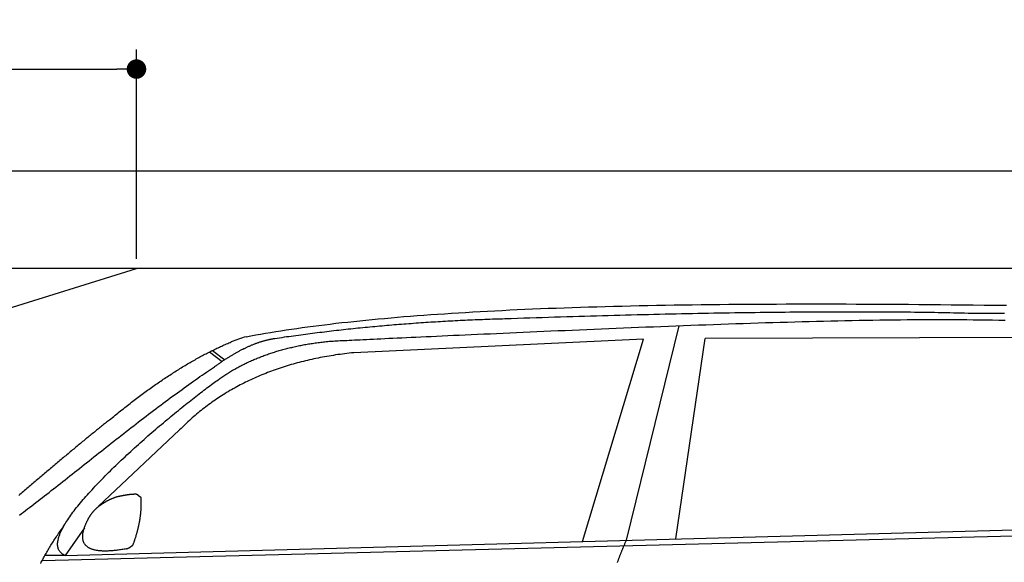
# Model space of a CAD drawing. Extents: x 562 to 7231, y 5767 to 12026.
# Tile 47 of 73: x 2434 to 4451, y 10914 to 12026. Entities that reach past the tile are written whole.
import ezdxf

# ---------------------------------------------------------------- set-up
doc = ezdxf.new("R2010")
doc.units = 0
doc.layers.get('0').update_dxf_attribs({"linetype": 'CONTINUOUS'})
doc.layers.get('DEFPOINTS').update_dxf_attribs({"linetype": 'CONTINUOUS'})
doc.layers.add('4', color=3, linetype='CONTINUOUS')
doc.layers.add('CAR', color=10, linetype='CONTINUOUS')
doc.styles.get("Standard").update_dxf_attribs({"font": 'ISOCP.SHX'})
doc.dimstyles.get("Standard").update_dxf_attribs({"dimtxt": 50, "dimasz": 100, "dimexe": 0.18, "dimexo": 0.0625, "dimgap": 15, "dimtad": 1, "dimlfac": 0.1, "dimzin": 0, "dimcen": 0.09, "dimazin": 3, "dimtfac": 1, "dimtofl": 0, "dimtmove": 0, "dimatfit": 3})

# ---------------------------------------------------------------- blocks, each defined once
blk = doc.blocks.new('PUNKT')
at = {"layer": '4', "color": 0, "linetype": 'BYBLOCK'}
blk.add_line((-0.5, 0), (-1, 0), dxfattribs=at)
at = {"layer": '4', "color": 0, "linetype": 'BYBLOCK', "const_width": 0.5}
blk.add_lwpolyline([(-0.25, 0, 1), (0.25, 0, 1)], format="xyb", close=True, dxfattribs=at)
blk = doc.blocks.new('*U22')
at = {"layer": '4', "color": 2}
blk.add_text('160', height=70, dxfattribs=at).set_placement((1806.2, 11954.6))
blk = doc.blocks.new('*D9')
at = {"layer": '4'}
for p, q in [((1072.8, 11535.9), (1072.8, 11964.6)), ((2672.8, 11535.9), (2672.8, 11964.6)), ((1112.8, 11924.6), (2632.8, 11924.6))]:
    blk.add_line(p, q, dxfattribs=at)
at = {"layer": 'DEFPOINTS', "color": 0}
for p in [(2672.8, 11924.6), (1072.8, 11515.9), (2672.8, 11515.9)]:
    blk.add_point(p, dxfattribs=at)
blk.add_blockref('*U22', (0, 0))
at = {"layer": '4', "xscale": 40, "yscale": 40, "zscale": 40, "rotation": 180}
blk.add_blockref('PUNKT', (1072.8, 11924.6), dxfattribs=at)
at = {"layer": '4', "xscale": 40, "yscale": 40, "zscale": 40}
blk.add_blockref('PUNKT', (2672.8, 11924.6), dxfattribs=at)

msp = doc.modelspace()

# ---------------------------------------------------------------- linework, layer by layer
for p, q in [((872.775, 11715.902), (6472.775, 11715.902)), ((6272.775, 11515.902), (1072.775, 11515.902)), ((1072.775, 11015.902), (2672.775, 11515.902))]:
    msp.add_line(p, q)
at = {"layer": 'CAR'}
for p, q in [((3783.932, 11398.631), (3676.28, 10958.75)), ((3711.275, 11370.971), (3117.988, 11343.275)), ((3586.271, 10956.307), (3711.275, 11370.971)), ((3777.901, 10961.508), (3837.819, 11372.429)), ((4539.568, 11374.777), (3837.819, 11372.429)), ((2822.546, 11344.897), (2848.609, 11325.4)), ((2828.292, 11347.767), (2853.69, 11328.785)), ((2761.226, 11185.109), (2594.544, 11028.221)), ((2526.428, 10927.546), (5177.391, 10999.487)), ((2479.7, 10917.385), (5122.169, 10984.525)), ((2566.037, 10984.28), (2526.428, 10927.546)), ((2526.428, 10927.546), (2485.19, 10927.523))]:
    msp.add_line(p, q, dxfattribs=at)
for points in [[(2897.51, 11376, 0), (2907.28, 11377.8, 0), (2917.18, 11379.6, 0), (2927.2, 11381.4, 0), (2937.36, 11383.2, 0), (2947.65, 11384.9, 0), (2958.06, 11386.6, 0), (2968.61, 11388.3, 0), (2979.29, 11389.9, 0), (2990.11, 11391.5, 0), (3001.05, 11393.1, 0), (3012.13, 11394.7, 0), (3023.34, 11396.2, 0), (3034.68, 11397.7, 0), (3046.15, 11399.2, 0), (3057.76, 11400.7, 0), (3069.49, 11402.1, 0), (3081.37, 11403.5, 0), (3093.37, 11404.9, 0), (3105.51, 11406.2, 0), (3117.78, 11407.5, 0), (3130.19, 11408.8, 0), (3142.73, 11410.1, 0), (3155.4, 11411.3, 0), (3168.21, 11412.6, 0), (3181.15, 11413.7, 0), (3194.23, 11414.9, 0), (3207.44, 11416, 0), (3220.79, 11417.2, 0), (3234.27, 11418.2, 0), (3247.89, 11419.3, 0), (3261.64, 11420.3, 0), (3275.53, 11421.4, 0), (3289.56, 11422.3, 0), (3303.72, 11423.3, 0), (3318.02, 11424.2, 0), (3332.45, 11425.2, 0), (3347.02, 11426, 0), (3361.73, 11426.9, 0), (3376.57, 11427.7, 0), (3391.56, 11428.6, 0), (3406.68, 11429.4, 0), (3421.94, 11430.1, 0), (3437.33, 11430.9, 0), (3452.86, 11431.6, 0), (3468.54, 11432.3, 0), (3484.35, 11433, 0), (3500.3, 11433.6, 0), (3516.38, 11434.3, 0), (3532.61, 11434.9, 0), (3548.98, 11435.5, 0), (3565.48, 11436, 0), (3582.13, 11436.6, 0), (3598.91, 11437.1, 0), (3615.83, 11437.6, 0), (3632.9, 11438.1, 0), (3650.1, 11438.5, 0), (3667.45, 11438.9, 0), (3684.93, 11439.4, 0), (3702.56, 11439.7, 0), (3720.33, 11440.1, 0), (3738.24, 11440.5, 0), (3756.29, 11440.8, 0), (3774.48, 11441.1, 0), (3792.81, 11441.4, 0), (3811.29, 11441.6, 0), (3829.91, 11441.9, 0), (3848.67, 11442.1, 0), (3867.57, 11442.3, 0), (3886.61, 11442.5, 0), (3905.8, 11442.7, 0), (3925.13, 11442.8, 0), (3944.61, 11442.9, 0), (3964.22, 11443, 0), (3983.98, 11443.1, 0), (4003.89, 11443.2, 0), (4023.94, 11443.2, 0), (4044.13, 11443.3, 0), (4064.47, 11443.3, 0), (4084.95, 11443.3, 0), (4105.58, 11443.2, 0), (4126.35, 11443.2, 0), (4147.27, 11443.1, 0), (4168.33, 11443, 0), (4189.54, 11442.9, 0), (4210.89, 11442.8, 0), (4232.39, 11442.7, 0), (4254.03, 11442.5, 0), (4275.82, 11442.4, 0), (4297.76, 11442.2, 0), (4319.85, 11442, 0), (4342.08, 11441.7, 0), (4364.45, 11441.5, 0), (4386.98, 11441.2, 0), (4409.65, 11441, 0), (4432.47, 11440.7, 0), (4455.44, 11440.4, 0)], [(4391.63, 11423.5, 0), (4384.26, 11423.7, 0), (4376.83, 11423.9, 0), (4369.35, 11424.1, 0), (4361.8, 11424.3, 0), (4354.2, 11424.4, 0), (4346.53, 11424.6, 0), (4338.81, 11424.8, 0), (4331.03, 11425, 0), (4323.18, 11425.1, 0), (4315.28, 11425.3, 0), (4307.32, 11425.4, 0), (4299.3, 11425.5, 0), (4291.23, 11425.7, 0), (4283.09, 11425.8, 0), (4274.89, 11425.9, 0), (4266.64, 11426, 0), (4258.32, 11426.1, 0), (4249.95, 11426.2, 0), (4241.51, 11426.3, 0), (4233.02, 11426.3, 0), (4224.47, 11426.4, 0), (4215.86, 11426.5, 0), (4207.19, 11426.5, 0), (4198.46, 11426.6, 0), (4189.67, 11426.6, 0), (4180.82, 11426.7, 0), (4171.92, 11426.7, 0), (4162.95, 11426.7, 0), (4153.92, 11426.7, 0), (4144.84, 11426.7, 0), (4135.7, 11426.7, 0), (4126.49, 11426.7, 0), (4117.23, 11426.7, 0), (4107.91, 11426.7, 0), (4098.53, 11426.7, 0), (4089.09, 11426.7, 0), (4079.59, 11426.6, 0), (4070.04, 11426.6, 0), (4060.42, 11426.5, 0), (4050.74, 11426.5, 0), (4041.01, 11426.4, 0), (4031.21, 11426.3, 0), (4021.36, 11426.2, 0), (4011.45, 11426.1, 0), (4001.47, 11426, 0), (3991.44, 11425.9, 0), (3981.35, 11425.8, 0), (3971.2, 11425.7, 0), (3960.99, 11425.6, 0), (3950.73, 11425.5, 0), (3940.4, 11425.3, 0), (3930.01, 11425.2, 0), (3919.57, 11425, 0), (3909.06, 11424.9, 0), (3898.5, 11424.7, 0), (3887.88, 11424.5, 0), (3877.2, 11424.4, 0), (3866.45, 11424.2, 0), (3855.65, 11424, 0), (3844.79, 11423.8, 0), (3833.88, 11423.6, 0), (3822.9, 11423.4, 0), (3811.86, 11423.2, 0), (3800.76, 11422.9, 0), (3789.61, 11422.7, 0), (3778.39, 11422.5, 0), (3767.12, 11422.2, 0), (3755.79, 11422, 0), (3744.4, 11421.7, 0), (3732.94, 11421.4, 0), (3721.43, 11421.2, 0), (3709.86, 11420.9, 0), (3698.24, 11420.6, 0), (3686.55, 11420.3, 0), (3674.8, 11420, 0), (3662.99, 11419.7, 0), (3651.13, 11419.4, 0), (3639.2, 11419, 0), (3627.22, 11418.7, 0), (3615.18, 11418.4, 0), (3603.08, 11418, 0), (3590.91, 11417.7, 0), (3578.69, 11417.3, 0), (3566.41, 11416.9, 0), (3554.08, 11416.6, 0), (3541.68, 11416.2, 0), (3529.22, 11415.8, 0), (3516.7, 11415.4, 0), (3504.13, 11415, 0), (3491.49, 11414.6, 0), (3478.8, 11414.2, 0), (3466.05, 11413.8, 0), (3453.23, 11413.4, 0), (3440.36, 11412.9, 0), (3427.43, 11412.5, 0)], [(4450.88, 11423.5, 0), (4441.1, 11423.5, 0), (4431.28, 11423.6, 0), (4421.42, 11423.6, 0), (4411.53, 11423.5, 0), (4401.6, 11423.5, 0), (4391.63, 11423.5, 0)], [(3427.43, 11412.5, 0), (3422.32, 11412.3, 0), (3417.22, 11412.2, 0), (3412.11, 11412, 0), (3407.01, 11411.9, 0), (3401.92, 11411.7, 0), (3396.83, 11411.5, 0), (3391.74, 11411.4, 0), (3386.65, 11411.2, 0), (3381.56, 11411, 0), (3376.48, 11410.8, 0), (3371.41, 11410.6, 0), (3366.33, 11410.4, 0), (3361.26, 11410.2, 0), (3356.19, 11409.9, 0), (3351.13, 11409.7, 0), (3346.07, 11409.5, 0), (3341.01, 11409.3, 0), (3335.95, 11409, 0), (3330.9, 11408.8, 0), (3325.85, 11408.5, 0), (3320.8, 11408.2, 0), (3315.76, 11408, 0), (3310.72, 11407.7, 0), (3305.68, 11407.4, 0), (3300.65, 11407.1, 0), (3295.62, 11406.8, 0), (3290.59, 11406.5, 0), (3285.57, 11406.2, 0), (3280.55, 11405.9, 0), (3275.53, 11405.6, 0), (3270.52, 11405.3, 0), (3265.5, 11404.9, 0), (3260.5, 11404.6, 0), (3255.49, 11404.3, 0), (3250.49, 11403.9, 0), (3245.49, 11403.6, 0), (3240.49, 11403.2, 0), (3235.5, 11402.8, 0), (3230.51, 11402.5, 0), (3225.53, 11402.1, 0), (3220.54, 11401.7, 0), (3215.56, 11401.3, 0), (3210.59, 11400.9, 0), (3205.61, 11400.5, 0), (3200.64, 11400.1, 0), (3195.67, 11399.7, 0), (3190.71, 11399.3, 0), (3185.75, 11398.9, 0), (3180.79, 11398.4, 0), (3175.84, 11398, 0), (3170.88, 11397.5, 0), (3165.93, 11397.1, 0), (3160.99, 11396.6, 0), (3156.05, 11396.2, 0), (3151.11, 11395.7, 0), (3146.17, 11395.2, 0), (3141.24, 11394.7, 0), (3136.31, 11394.3, 0), (3131.38, 11393.8, 0), (3126.46, 11393.3, 0), (3121.54, 11392.8, 0), (3116.62, 11392.2, 0), (3111.71, 11391.7, 0), (3106.8, 11391.2, 0), (3101.89, 11390.7, 0), (3096.99, 11390.1, 0), (3092.08, 11389.6, 0), (3087.19, 11389.1, 0), (3082.29, 11388.5, 0), (3077.4, 11387.9, 0), (3072.51, 11387.4, 0), (3067.62, 11386.8, 0), (3062.74, 11386.2, 0), (3057.86, 11385.6, 0), (3052.99, 11385, 0), (3048.11, 11384.5, 0), (3043.24, 11383.8, 0), (3038.38, 11383.2, 0), (3033.51, 11382.6, 0), (3028.65, 11382, 0), (3023.79, 11381.4, 0), (3018.94, 11380.7, 0), (3014.09, 11380.1, 0), (3009.24, 11379.5, 0), (3004.4, 11378.8, 0), (2999.56, 11378.2, 0), (2994.72, 11377.5, 0), (2989.88, 11376.8, 0), (2985.05, 11376.1, 0), (2980.22, 11375.5, 0), (2975.39, 11374.8, 0), (2970.57, 11374.1, 0), (2965.75, 11373.4, 0), (2960.94, 11372.7, 0), (2956.12, 11372, 0)], [(3067.4, 11366.7, 0), (3070.01, 11366.9, 0), (3072.82, 11367, 0), (3075.85, 11367.2, 0), (3079.1, 11367.4, 0), (3082.58, 11367.6, 0), (3086.3, 11367.8, 0), (3090.26, 11368, 0), (3094.46, 11368.2, 0), (3098.91, 11368.4, 0), (3103.63, 11368.6, 0), (3108.6, 11368.9, 0), (3113.84, 11369.1, 0), (3119.34, 11369.4, 0), (3125.12, 11369.7, 0), (3131.17, 11370, 0), (3137.5, 11370.3, 0), (3144.11, 11370.6, 0), (3150.99, 11370.9, 0), (3158.16, 11371.3, 0), (3165.61, 11371.6, 0), (3173.34, 11372, 0), (3181.36, 11372.4, 0), (3189.65, 11372.8, 0), (3198.23, 11373.2, 0), (3207.08, 11373.6, 0), (3216.22, 11374, 0), (3225.63, 11374.5, 0), (3235.31, 11374.9, 0), (3245.26, 11375.4, 0), (3255.48, 11375.9, 0), (3265.97, 11376.4, 0), (3276.71, 11376.8, 0), (3287.71, 11377.4, 0), (3298.96, 11377.9, 0), (3310.45, 11378.4, 0), (3322.18, 11378.9, 0), (3334.15, 11379.5, 0), (3346.34, 11380, 0), (3358.75, 11380.6, 0), (3371.37, 11381.2, 0), (3384.19, 11381.7, 0), (3397.22, 11382.3, 0), (3410.43, 11382.9, 0), (3423.82, 11383.5, 0), (3437.38, 11384.1, 0), (3451.1, 11384.7, 0), (3464.97, 11385.3, 0), (3478.99, 11386, 0), (3493.14, 11386.6, 0), (3507.42, 11387.2, 0), (3521.82, 11387.8, 0), (3536.33, 11388.5, 0), (3550.94, 11389.1, 0), (3565.65, 11389.7, 0), (3580.45, 11390.4, 0), (3595.33, 11391, 0), (3610.29, 11391.6, 0), (3625.31, 11392.2, 0), (3640.4, 11392.9, 0), (3655.54, 11393.5, 0), (3670.73, 11394.1, 0), (3685.96, 11394.8, 0), (3701.23, 11395.4, 0), (3716.52, 11396, 0), (3731.85, 11396.6, 0), (3747.19, 11397.2, 0), (3762.54, 11397.8, 0), (3777.91, 11398.4, 0), (3793.28, 11399, 0), (3808.64, 11399.6, 0), (3824, 11400.1, 0), (3839.35, 11400.7, 0), (3854.69, 11401.3, 0), (3870, 11401.8, 0), (3885.3, 11402.3, 0), (3900.56, 11402.9, 0), (3915.8, 11403.4, 0), (3931, 11403.9, 0), (3946.16, 11404.4, 0), (3961.28, 11404.9, 0), (3976.36, 11405.3, 0), (3991.4, 11405.8, 0), (4006.38, 11406.2, 0), (4021.31, 11406.7, 0), (4036.19, 11407.1, 0), (4051.01, 11407.5, 0), (4065.77, 11407.9, 0), (4080.47, 11408.2, 0), (4095.11, 11408.6, 0), (4109.68, 11408.9, 0), (4124.19, 11409.2, 0), (4138.64, 11409.5, 0), (4153.01, 11409.8, 0), (4167.32, 11410, 0), (4181.56, 11410.3, 0), (4195.73, 11410.5, 0), (4209.83, 11410.7, 0), (4223.86, 11410.8, 0), (4237.82, 11411, 0), (4251.71, 11411.1, 0), (4265.53, 11411.2, 0), (4279.28, 11411.3, 0), (4292.96, 11411.4, 0), (4306.57, 11411.4, 0), (4320.11, 11411.4, 0), (4333.59, 11411.4, 0), (4347.01, 11411.3, 0), (4360.36, 11411.2, 0), (4373.64, 11411.1, 0), (4386.86, 11411, 0), (4400.02, 11410.8, 0), (4413.12, 11410.7, 0), (4426.16, 11410.4, 0), (4439.14, 11410.2, 0), (4452.05, 11409.9, 0)], [(2617.69, 11205.6, 0), (2620.53, 11208, 0), (2623.37, 11210.3, 0), (2626.21, 11212.6, 0), (2629.04, 11215, 0), (2631.86, 11217.3, 0), (2634.68, 11219.6, 0), (2637.5, 11221.8, 0), (2640.31, 11224.1, 0), (2643.11, 11226.3, 0), (2645.91, 11228.6, 0), (2648.71, 11230.8, 0), (2651.5, 11233, 0), (2654.29, 11235.2, 0), (2657.07, 11237.4, 0), (2659.85, 11239.5, 0), (2662.63, 11241.7, 0), (2665.39, 11243.8, 0), (2668.16, 11245.9, 0), (2670.92, 11248, 0), (2673.67, 11250.1, 0), (2676.42, 11252.2, 0), (2679.17, 11254.2, 0), (2681.91, 11256.3, 0), (2684.64, 11258.3, 0), (2687.37, 11260.3, 0), (2690.1, 11262.3, 0), (2692.82, 11264.3, 0), (2695.54, 11266.3, 0), (2698.25, 11268.2, 0), (2700.96, 11270.2, 0), (2703.66, 11272.1, 0), (2706.36, 11274, 0), (2709.05, 11275.9, 0), (2711.74, 11277.8, 0), (2714.43, 11279.7, 0), (2717.11, 11281.5, 0), (2719.78, 11283.4, 0), (2722.45, 11285.2, 0), (2725.12, 11287, 0), (2727.78, 11288.8, 0), (2730.43, 11290.6, 0), (2733.08, 11292.3, 0), (2735.73, 11294.1, 0), (2738.37, 11295.8, 0), (2741.01, 11297.6, 0), (2743.64, 11299.3, 0), (2746.27, 11301, 0), (2748.89, 11302.7, 0), (2751.51, 11304.3, 0), (2754.12, 11306, 0), (2756.73, 11307.6, 0), (2759.34, 11309.2, 0), (2761.94, 11310.8, 0), (2764.53, 11312.4, 0), (2767.12, 11314, 0), (2769.71, 11315.6, 0), (2772.29, 11317.1, 0), (2774.87, 11318.7, 0), (2777.44, 11320.2, 0), (2780, 11321.7, 0), (2782.57, 11323.2, 0), (2785.12, 11324.7, 0), (2787.68, 11326.1, 0), (2790.22, 11327.6, 0), (2792.77, 11329, 0), (2795.31, 11330.4, 0), (2797.84, 11331.8, 0), (2800.37, 11333.2, 0), (2802.89, 11334.6, 0), (2805.41, 11336, 0), (2807.93, 11337.3, 0), (2810.44, 11338.6, 0), (2812.94, 11340, 0), (2815.44, 11341.3, 0), (2817.94, 11342.6, 0), (2820.43, 11343.8, 0), (2822.92, 11345.1, 0), (2825.4, 11346.3, 0), (2827.88, 11347.6, 0), (2830.35, 11348.8, 0), (2832.82, 11350, 0), (2835.28, 11351.2, 0), (2837.74, 11352.3, 0), (2840.2, 11353.5, 0), (2842.65, 11354.6, 0), (2845.09, 11355.8, 0), (2847.53, 11356.9, 0), (2849.97, 11358, 0), (2852.4, 11359.1, 0), (2854.82, 11360.1, 0), (2857.24, 11361.2, 0), (2859.66, 11362.2, 0), (2862.07, 11363.3, 0), (2864.48, 11364.3, 0), (2866.88, 11365.3, 0)], [(2956.12, 11372, 0), (2954.96, 11371.8, 0), (2953.79, 11371.6, 0), (2952.63, 11371.4, 0), (2951.46, 11371.2, 0), (2950.28, 11371, 0), (2949.1, 11370.8, 0), (2947.93, 11370.6, 0), (2946.74, 11370.4, 0), (2945.56, 11370.1, 0), (2944.37, 11369.9, 0), (2943.18, 11369.6, 0), (2941.98, 11369.3, 0), (2940.79, 11369.1, 0), (2939.59, 11368.8, 0), (2938.39, 11368.5, 0), (2937.18, 11368.2, 0), (2935.97, 11367.9, 0), (2934.76, 11367.5, 0), (2933.55, 11367.2, 0), (2932.33, 11366.8, 0), (2931.11, 11366.5, 0), (2929.89, 11366.1, 0), (2928.67, 11365.8, 0), (2927.44, 11365.4, 0), (2926.21, 11365, 0), (2924.97, 11364.6, 0), (2923.74, 11364.2, 0), (2922.5, 11363.7, 0), (2921.25, 11363.3, 0), (2920.01, 11362.9, 0), (2918.76, 11362.4, 0), (2917.51, 11362, 0), (2916.26, 11361.5, 0), (2915, 11361, 0), (2913.74, 11360.6, 0), (2912.48, 11360.1, 0), (2911.21, 11359.6, 0), (2909.95, 11359, 0), (2908.68, 11358.5, 0), (2907.4, 11358, 0), (2906.13, 11357.4, 0), (2904.85, 11356.9, 0), (2903.56, 11356.3, 0), (2902.28, 11355.8, 0), (2900.99, 11355.2, 0), (2899.7, 11354.6, 0), (2898.41, 11354, 0), (2897.11, 11353.4, 0), (2895.81, 11352.8, 0), (2894.51, 11352.2, 0), (2893.2, 11351.5, 0), (2891.9, 11350.9, 0), (2890.59, 11350.2, 0), (2889.27, 11349.6, 0), (2887.96, 11348.9, 0), (2886.64, 11348.2, 0), (2885.31, 11347.5, 0), (2883.99, 11346.8, 0), (2882.66, 11346.1, 0), (2881.33, 11345.4, 0), (2880, 11344.7, 0), (2878.66, 11343.9, 0), (2877.32, 11343.2, 0), (2875.98, 11342.4, 0), (2874.64, 11341.7, 0), (2873.29, 11340.9, 0), (2871.94, 11340.1, 0), (2870.58, 11339.3, 0), (2869.23, 11338.5, 0), (2867.87, 11337.7, 0), (2866.51, 11336.9, 0), (2865.14, 11336, 0), (2863.78, 11335.2, 0), (2862.4, 11334.4, 0), (2861.03, 11333.5, 0), (2859.66, 11332.6, 0), (2858.28, 11331.8, 0), (2856.89, 11330.9, 0), (2855.51, 11330, 0), (2854.12, 11329.1, 0), (2852.73, 11328.2, 0), (2851.34, 11327.2, 0), (2849.94, 11326.3, 0), (2848.54, 11325.4, 0), (2847.14, 11324.4, 0), (2845.74, 11323.4, 0), (2844.33, 11322.5, 0), (2842.92, 11321.5, 0), (2841.51, 11320.5, 0), (2840.09, 11319.5, 0), (2838.67, 11318.5, 0), (2837.25, 11317.5, 0), (2835.82, 11316.5, 0), (2834.4, 11315.4, 0), (2832.97, 11314.4, 0)], [(2840.03, 11287.8, 0), (2841.95, 11289.2, 0), (2843.88, 11290.6, 0), (2845.81, 11291.9, 0), (2847.76, 11293.2, 0), (2849.71, 11294.6, 0), (2851.68, 11295.9, 0), (2853.66, 11297.2, 0), (2855.64, 11298.5, 0), (2857.64, 11299.8, 0), (2859.65, 11301, 0), (2861.66, 11302.3, 0), (2863.69, 11303.6, 0), (2865.73, 11304.8, 0), (2867.78, 11306, 0), (2869.83, 11307.2, 0), (2871.9, 11308.4, 0), (2873.98, 11309.6, 0), (2876.07, 11310.8, 0), (2878.17, 11312, 0), (2880.28, 11313.1, 0), (2882.4, 11314.3, 0), (2884.52, 11315.4, 0), (2886.66, 11316.5, 0), (2888.81, 11317.6, 0), (2890.97, 11318.7, 0), (2893.14, 11319.8, 0), (2895.32, 11320.9, 0), (2897.51, 11321.9, 0), (2899.71, 11323, 0), (2901.92, 11324, 0), (2904.14, 11325.1, 0), (2906.37, 11326.1, 0), (2908.61, 11327.1, 0), (2910.86, 11328.1, 0), (2913.13, 11329.1, 0), (2915.4, 11330, 0), (2917.68, 11331, 0), (2919.97, 11331.9, 0), (2922.27, 11332.9, 0), (2924.58, 11333.8, 0), (2926.91, 11334.7, 0), (2929.24, 11335.6, 0), (2931.58, 11336.5, 0), (2933.93, 11337.4, 0), (2936.3, 11338.2, 0), (2938.67, 11339.1, 0), (2941.05, 11339.9, 0), (2943.45, 11340.8, 0), (2945.85, 11341.6, 0), (2948.26, 11342.4, 0), (2950.69, 11343.2, 0), (2953.12, 11344, 0), (2955.56, 11344.7, 0), (2958.02, 11345.5, 0), (2960.48, 11346.2, 0), (2962.96, 11347, 0), (2965.44, 11347.7, 0), (2967.94, 11348.4, 0), (2970.44, 11349.1, 0), (2972.96, 11349.8, 0), (2975.48, 11350.5, 0), (2978.02, 11351.2, 0), (2980.57, 11351.8, 0), (2983.12, 11352.5, 0), (2985.69, 11353.1, 0), (2988.26, 11353.7, 0), (2990.85, 11354.3, 0), (2993.45, 11354.9, 0), (2996.05, 11355.5, 0), (2998.67, 11356.1, 0), (3001.3, 11356.7, 0), (3003.93, 11357.2, 0), (3006.58, 11357.8, 0), (3009.24, 11358.3, 0), (3011.91, 11358.8, 0), (3014.59, 11359.3, 0), (3017.27, 11359.8, 0), (3019.97, 11360.3, 0), (3022.68, 11360.8, 0), (3025.4, 11361.2, 0), (3028.13, 11361.7, 0), (3030.87, 11362.1, 0), (3033.62, 11362.5, 0), (3036.38, 11363, 0), (3039.14, 11363.4, 0), (3041.92, 11363.7, 0), (3044.71, 11364.1, 0), (3047.51, 11364.5, 0), (3050.32, 11364.8, 0), (3053.14, 11365.2, 0), (3055.97, 11365.5, 0), (3058.82, 11365.8, 0), (3061.67, 11366.2, 0), (3064.53, 11366.5, 0), (3067.4, 11366.7, 0)], [(3117.99, 11343.3, 0), (3113.27, 11342.8, 0), (3108.57, 11342.3, 0), (3103.9, 11341.7, 0), (3099.24, 11341.1, 0), (3094.6, 11340.5, 0), (3089.99, 11339.9, 0), (3085.39, 11339.3, 0), (3080.82, 11338.6, 0), (3076.27, 11337.9, 0), (3071.73, 11337.2, 0), (3067.22, 11336.4, 0), (3062.73, 11335.7, 0), (3058.25, 11334.9, 0), (3053.8, 11334.1, 0), (3049.37, 11333.2, 0), (3044.96, 11332.3, 0), (3040.57, 11331.5, 0), (3036.2, 11330.5, 0), (3031.85, 11329.6, 0), (3027.52, 11328.6, 0), (3023.22, 11327.6, 0), (3018.93, 11326.6, 0), (3014.66, 11325.6, 0), (3010.41, 11324.5, 0), (3006.19, 11323.4, 0), (3001.98, 11322.3, 0), (2997.8, 11321.1, 0), (2993.63, 11320, 0), (2989.49, 11318.8, 0), (2985.36, 11317.6, 0), (2981.26, 11316.3, 0), (2977.18, 11315.1, 0), (2973.11, 11313.8, 0), (2969.07, 11312.4, 0), (2965.05, 11311.1, 0), (2961.05, 11309.7, 0), (2957.07, 11308.3, 0), (2953.11, 11306.9, 0), (2949.17, 11305.5, 0), (2945.25, 11304, 0), (2941.35, 11302.5, 0), (2937.47, 11301, 0), (2933.61, 11299.5, 0), (2929.78, 11297.9, 0), (2925.96, 11296.3, 0), (2922.16, 11294.7, 0), (2918.39, 11293.1, 0), (2914.63, 11291.4, 0), (2910.9, 11289.7, 0), (2907.18, 11288, 0), (2903.49, 11286.3, 0), (2899.82, 11284.5, 0), (2896.16, 11282.7, 0), (2892.53, 11280.9, 0), (2888.92, 11279, 0), (2885.33, 11277.2, 0), (2881.76, 11275.3, 0), (2878.2, 11273.4, 0), (2874.67, 11271.4, 0), (2871.16, 11269.5, 0), (2867.68, 11267.5, 0), (2864.21, 11265.5, 0), (2860.76, 11263.4, 0), (2857.33, 11261.4, 0), (2853.92, 11259.3, 0), (2850.54, 11257.2, 0), (2847.17, 11255, 0), (2843.82, 11252.9, 0), (2840.5, 11250.7, 0), (2837.19, 11248.5, 0), (2833.91, 11246.2, 0), (2830.65, 11244, 0), (2827.4, 11241.7, 0), (2824.18, 11239.4, 0), (2820.98, 11237.1, 0), (2817.79, 11234.7, 0), (2814.63, 11232.3, 0), (2811.49, 11229.9, 0), (2808.37, 11227.5, 0), (2805.27, 11225, 0), (2802.19, 11222.5, 0), (2799.13, 11220, 0), (2796.09, 11217.5, 0), (2793.08, 11214.9, 0), (2790.08, 11212.3, 0), (2787.1, 11209.7, 0), (2784.14, 11207.1, 0), (2781.21, 11204.4, 0), (2778.29, 11201.7, 0), (2775.4, 11199, 0), (2772.52, 11196.3, 0), (2769.67, 11193.5, 0), (2766.83, 11190.8, 0), (2764.02, 11187.9, 0), (2761.23, 11185.1, 0)], [(2433.51, 11010.6, 0), (2437.51, 11013.6, 0), (2441.56, 11016.7, 0), (2445.66, 11019.8, 0), (2449.81, 11023, 0), (2454, 11026.2, 0), (2458.24, 11029.5, 0), (2462.52, 11032.8, 0), (2466.85, 11036.1, 0), (2471.22, 11039.5, 0), (2475.63, 11043, 0), (2480.09, 11046.4, 0), (2484.58, 11049.9, 0), (2489.1, 11053.5, 0), (2493.67, 11057.1, 0), (2498.27, 11060.7, 0), (2502.9, 11064.3, 0), (2507.57, 11068, 0), (2512.26, 11071.7, 0), (2516.99, 11075.4, 0), (2521.75, 11079.2, 0), (2526.53, 11082.9, 0), (2531.35, 11086.7, 0), (2536.18, 11090.6, 0), (2541.05, 11094.4, 0), (2545.93, 11098.3, 0), (2550.84, 11102.2, 0), (2555.77, 11106.1, 0), (2560.72, 11110, 0), (2565.69, 11113.9, 0), (2570.67, 11117.9, 0), (2575.67, 11121.8, 0), (2580.69, 11125.8, 0), (2585.72, 11129.8, 0), (2590.76, 11133.8, 0), (2595.82, 11137.8, 0), (2600.88, 11141.8, 0), (2605.96, 11145.8, 0), (2611.04, 11149.8, 0), (2616.13, 11153.8, 0), (2621.22, 11157.8, 0), (2626.32, 11161.8, 0), (2631.42, 11165.8, 0), (2636.53, 11169.8, 0), (2641.63, 11173.8, 0), (2646.74, 11177.8, 0), (2651.84, 11181.8, 0), (2656.94, 11185.7, 0), (2662.04, 11189.7, 0), (2667.13, 11193.6, 0), (2672.21, 11197.6, 0), (2677.29, 11201.5, 0), (2682.36, 11205.4, 0), (2687.42, 11209.3, 0), (2692.47, 11213.2, 0), (2697.51, 11217, 0), (2702.53, 11220.9, 0), (2707.54, 11224.7, 0), (2712.53, 11228.5, 0), (2717.51, 11232.2, 0), (2722.46, 11236, 0), (2727.4, 11239.7, 0), (2732.32, 11243.4, 0), (2737.22, 11247, 0), (2742.09, 11250.6, 0), (2746.94, 11254.2, 0), (2751.77, 11257.8, 0), (2756.57, 11261.3, 0), (2761.34, 11264.8, 0), (2766.08, 11268.2, 0), (2770.79, 11271.6, 0), (2775.47, 11275, 0), (2780.12, 11278.3, 0), (2784.74, 11281.6, 0), (2789.32, 11284.8, 0), (2793.87, 11288, 0), (2798.37, 11291.1, 0), (2802.84, 11294.2, 0), (2807.27, 11297.2, 0), (2811.66, 11300.2, 0), (2816.01, 11303.2, 0), (2820.32, 11306.1, 0), (2824.58, 11308.9, 0), (2828.8, 11311.7, 0), (2832.97, 11314.4, 0)], [(2526.43, 10927.5, 0), (2524.51, 10928.5, 0), (2522.73, 10929.5, 0), (2521.09, 10930.6, 0), (2519.58, 10931.7, 0), (2518.2, 10933, 0), (2516.95, 10934.3, 0), (2515.83, 10935.6, 0), (2514.83, 10937.1, 0), (2513.96, 10938.6, 0), (2513.22, 10940.1, 0), (2512.6, 10941.8, 0), (2512.09, 10943.5, 0), (2511.71, 10945.2, 0), (2511.45, 10947.1, 0), (2511.3, 10949, 0), (2511.26, 10950.9, 0), (2511.34, 10952.9, 0), (2511.52, 10955, 0), (2511.82, 10957.1, 0), (2512.22, 10959.3, 0), (2512.74, 10961.6, 0), (2513.35, 10963.8, 0), (2514.07, 10966.2, 0), (2514.89, 10968.6, 0), (2515.81, 10971, 0), (2516.82, 10973.5, 0), (2517.94, 10976.1, 0), (2519.14, 10978.7, 0), (2520.45, 10981.3, 0), (2521.84, 10984, 0), (2523.32, 10986.7, 0), (2524.89, 10989.5, 0), (2526.55, 10992.3, 0), (2528.29, 10995.1, 0), (2530.12, 10998, 0), (2532.03, 11001, 0), (2534.02, 11003.9, 0), (2536.09, 11006.9, 0), (2538.23, 11010, 0), (2540.45, 11013.1, 0), (2542.74, 11016.2, 0), (2545.11, 11019.3, 0), (2547.55, 11022.5, 0), (2550.05, 11025.7, 0), (2552.63, 11028.9, 0), (2555.27, 11032.2, 0), (2557.97, 11035.4, 0), (2560.74, 11038.7, 0), (2563.57, 11042.1, 0), (2566.45, 11045.4, 0), (2569.4, 11048.8, 0), (2572.4, 11052.2, 0), (2575.45, 11055.6, 0), (2578.56, 11059.1, 0), (2581.72, 11062.5, 0), (2584.93, 11066, 0), (2588.19, 11069.5, 0), (2591.5, 11073, 0), (2594.84, 11076.5, 0), (2598.24, 11080, 0), (2601.67, 11083.6, 0), (2605.15, 11087.1, 0), (2608.66, 11090.7, 0), (2612.21, 11094.3, 0), (2615.8, 11097.8, 0), (2619.41, 11101.4, 0), (2623.07, 11105, 0), (2626.75, 11108.6, 0), (2630.46, 11112.2, 0), (2634.2, 11115.8, 0), (2637.96, 11119.4, 0), (2641.75, 11123, 0), (2645.56, 11126.6, 0), (2649.39, 11130.2, 0), (2653.24, 11133.7, 0), (2657.11, 11137.3, 0), (2660.99, 11140.9, 0), (2664.89, 11144.5, 0), (2668.8, 11148, 0), (2672.72, 11151.6, 0), (2676.65, 11155.1, 0), (2680.59, 11158.6, 0), (2684.54, 11162.2, 0), (2688.49, 11165.7, 0), (2692.44, 11169.2, 0), (2696.4, 11172.6, 0), (2700.35, 11176.1, 0), (2704.31, 11179.5, 0), (2708.26, 11182.9, 0), (2712.2, 11186.3, 0), (2716.14, 11189.7, 0), (2720.07, 11193.1, 0), (2723.99, 11196.4, 0), (2727.9, 11199.7, 0), (2731.8, 11203, 0), (2735.68, 11206.2, 0), (2739.55, 11209.4, 0), (2743.39, 11212.6, 0), (2747.22, 11215.8, 0), (2751.03, 11218.9, 0), (2754.82, 11222, 0), (2758.58, 11225.1, 0), (2762.31, 11228.1, 0), (2766.02, 11231.1, 0), (2769.7, 11234.1, 0), (2773.35, 11237, 0), (2776.96, 11239.9, 0), (2780.55, 11242.8, 0), (2784.09, 11245.6, 0), (2787.6, 11248.3, 0), (2791.07, 11251.1, 0), (2794.5, 11253.7, 0), (2797.89, 11256.4, 0), (2801.24, 11258.9, 0), (2804.54, 11261.5, 0), (2807.79, 11264, 0), (2811, 11266.4, 0), (2814.15, 11268.8, 0), (2817.25, 11271.1, 0), (2820.31, 11273.4, 0), (2823.3, 11275.6, 0), (2826.24, 11277.8, 0), (2829.12, 11279.9, 0), (2831.94, 11282, 0), (2834.7, 11284, 0), (2837.4, 11285.9, 0), (2840.03, 11287.8, 0)], [(2617.69, 11205.6, 0), (2615.68, 11204, 0), (2613.67, 11202.4, 0), (2611.65, 11200.8, 0), (2609.61, 11199.2, 0), (2607.57, 11197.6, 0), (2605.52, 11195.9, 0), (2603.45, 11194.3, 0), (2601.38, 11192.6, 0), (2599.3, 11191, 0), (2597.2, 11189.3, 0), (2595.1, 11187.6, 0), (2592.99, 11185.9, 0), (2590.87, 11184.2, 0), (2588.73, 11182.5, 0), (2586.59, 11180.7, 0), (2584.44, 11179, 0), (2582.28, 11177.2, 0), (2580.11, 11175.5, 0), (2577.93, 11173.7, 0), (2575.74, 11171.9, 0), (2573.54, 11170.1, 0), (2571.34, 11168.3, 0), (2569.12, 11166.5, 0), (2566.89, 11164.6, 0), (2564.66, 11162.8, 0), (2562.42, 11161, 0), (2560.16, 11159.1, 0), (2557.9, 11157.2, 0), (2555.64, 11155.4, 0), (2553.36, 11153.5, 0), (2551.07, 11151.6, 0), (2548.78, 11149.7, 0), (2546.48, 11147.8, 0), (2544.17, 11145.9, 0), (2541.86, 11144, 0), (2539.53, 11142, 0), (2537.21, 11140.1, 0), (2534.87, 11138.1, 0), (2532.53, 11136.2, 0), (2530.18, 11134.2, 0), (2527.82, 11132.2, 0), (2525.46, 11130.3, 0), (2523.09, 11128.3, 0), (2520.72, 11126.3, 0), (2518.34, 11124.3, 0), (2515.96, 11122.3, 0), (2513.57, 11120.3, 0), (2511.18, 11118.3, 0), (2508.78, 11116.3, 0), (2506.38, 11114.2, 0), (2503.97, 11112.2, 0), (2501.56, 11110.2, 0), (2499.15, 11108.1, 0), (2496.74, 11106.1, 0), (2494.32, 11104.1, 0), (2491.9, 11102, 0), (2489.48, 11100, 0), (2487.05, 11097.9, 0), (2484.63, 11095.8, 0), (2482.2, 11093.8, 0), (2479.78, 11091.7, 0), (2477.35, 11089.7, 0), (2474.92, 11087.6, 0), (2472.5, 11085.5, 0), (2470.07, 11083.5, 0), (2467.65, 11081.4, 0), (2465.22, 11079.3, 0), (2462.8, 11077.3, 0), (2460.38, 11075.2, 0), (2457.96, 11073.1, 0), (2455.55, 11071.1, 0), (2453.14, 11069, 0), (2450.73, 11066.9, 0), (2448.33, 11064.9, 0), (2445.93, 11062.8, 0), (2443.54, 11060.8, 0), (2441.15, 11058.7, 0), (2438.77, 11056.7, 0), (2436.39, 11054.6, 0), (2434.02, 11052.6, 0), (2431.66, 11050.5, 0)], [(2631.86, 11048, 0), (2632.46, 11048.2, 0), (2633.06, 11048.3, 0), (2633.65, 11048.4, 0), (2634.24, 11048.6, 0), (2634.82, 11048.7, 0), (2635.4, 11048.8, 0), (2635.98, 11049, 0), (2636.56, 11049.1, 0), (2637.13, 11049.2, 0), (2637.7, 11049.3, 0), (2638.26, 11049.5, 0), (2638.82, 11049.6, 0), (2639.38, 11049.7, 0), (2639.94, 11049.8, 0), (2640.49, 11049.9, 0), (2641.03, 11050, 0), (2641.58, 11050.1, 0), (2642.12, 11050.2, 0), (2642.66, 11050.4, 0), (2643.19, 11050.5, 0), (2643.72, 11050.6, 0), (2644.25, 11050.7, 0), (2644.77, 11050.8, 0), (2645.29, 11050.9, 0), (2645.8, 11051, 0), (2646.32, 11051.1, 0), (2646.83, 11051.2, 0), (2647.33, 11051.2, 0), (2647.83, 11051.3, 0), (2648.33, 11051.4, 0), (2648.83, 11051.5, 0), (2649.32, 11051.6, 0), (2649.81, 11051.7, 0), (2650.29, 11051.8, 0), (2650.78, 11051.8, 0), (2651.25, 11051.9, 0), (2651.73, 11052, 0), (2652.2, 11052.1, 0), (2652.67, 11052.2, 0), (2653.13, 11052.2, 0), (2653.59, 11052.3, 0), (2654.05, 11052.4, 0), (2654.5, 11052.4, 0), (2654.95, 11052.5, 0), (2655.4, 11052.6, 0), (2655.84, 11052.6, 0), (2656.28, 11052.7, 0), (2656.72, 11052.7, 0), (2657.15, 11052.8, 0), (2657.58, 11052.9, 0), (2658.01, 11052.9, 0), (2658.43, 11053, 0), (2658.85, 11053, 0), (2659.27, 11053.1, 0), (2659.68, 11053.1, 0), (2660.09, 11053.2, 0), (2660.49, 11053.2, 0), (2660.89, 11053.2, 0), (2661.29, 11053.3, 0), (2661.69, 11053.3, 0), (2662.08, 11053.4, 0), (2662.47, 11053.4, 0), (2662.85, 11053.4, 0), (2663.23, 11053.5, 0), (2663.61, 11053.5, 0), (2663.99, 11053.5, 0), (2664.36, 11053.6, 0), (2664.72, 11053.6, 0), (2665.09, 11053.6, 0), (2665.45, 11053.6, 0), (2665.8, 11053.7, 0), (2666.16, 11053.7, 0), (2666.51, 11053.7, 0), (2666.85, 11053.7, 0), (2667.2, 11053.7, 0), (2667.54, 11053.7, 0), (2667.87, 11053.8, 0), (2668.21, 11053.8, 0), (2668.53, 11053.8, 0), (2668.86, 11053.8, 0), (2669.18, 11053.8, 0), (2669.5, 11053.8, 0), (2669.82, 11053.8, 0), (2670.13, 11053.8, 0), (2670.44, 11053.8, 0), (2670.74, 11053.8, 0), (2671.04, 11053.8, 0), (2671.34, 11053.8, 0), (2671.64, 11053.8, 0), (2671.93, 11053.8, 0), (2672.21, 11053.7, 0), (2672.5, 11053.7, 0), (2672.78, 11053.7, 0), (2673.06, 11053.7, 0), (2673.33, 11053.7, 0)], [(2673.33, 11053.7, 0), (2673.46, 11053.6, 0), (2673.59, 11053.4, 0), (2673.72, 11053.3, 0), (2673.85, 11053.2, 0), (2673.97, 11053.1, 0), (2674.1, 11053, 0), (2674.22, 11052.8, 0), (2674.35, 11052.7, 0), (2674.47, 11052.6, 0), (2674.59, 11052.5, 0), (2674.72, 11052.4, 0), (2674.84, 11052.3, 0), (2674.96, 11052.2, 0), (2675.08, 11052.1, 0), (2675.2, 11052, 0), (2675.31, 11051.9, 0), (2675.43, 11051.8, 0), (2675.55, 11051.7, 0), (2675.66, 11051.6, 0), (2675.78, 11051.5, 0), (2675.89, 11051.4, 0), (2676, 11051.3, 0), (2676.11, 11051.2, 0), (2676.22, 11051.1, 0), (2676.33, 11051, 0), (2676.44, 11050.9, 0), (2676.55, 11050.8, 0), (2676.66, 11050.7, 0), (2676.77, 11050.6, 0), (2676.87, 11050.5, 0), (2676.98, 11050.5, 0), (2677.08, 11050.4, 0), (2677.19, 11050.3, 0), (2677.29, 11050.2, 0), (2677.39, 11050.1, 0), (2677.49, 11050, 0), (2677.59, 11050, 0), (2677.69, 11049.9, 0), (2677.79, 11049.8, 0), (2677.89, 11049.7, 0), (2677.98, 11049.7, 0), (2678.08, 11049.6, 0), (2678.18, 11049.5, 0), (2678.27, 11049.5, 0), (2678.36, 11049.4, 0), (2678.46, 11049.3, 0), (2678.55, 11049.3, 0), (2678.64, 11049.2, 0), (2678.73, 11049.1, 0), (2678.82, 11049.1, 0), (2678.91, 11049, 0), (2679, 11049, 0), (2679.08, 11048.9, 0), (2679.17, 11048.9, 0), (2679.25, 11048.8, 0), (2679.34, 11048.8, 0), (2679.42, 11048.7, 0), (2679.5, 11048.7, 0), (2679.59, 11048.6, 0), (2679.67, 11048.6, 0), (2679.75, 11048.5, 0), (2679.83, 11048.5, 0), (2679.91, 11048.4, 0), (2679.98, 11048.4, 0), (2680.06, 11048.3, 0), (2680.14, 11048.3, 0), (2680.21, 11048.3, 0), (2680.29, 11048.2, 0), (2680.36, 11048.2, 0), (2680.43, 11048.2, 0), (2680.5, 11048.1, 0), (2680.58, 11048.1, 0), (2680.65, 11048.1, 0), (2680.72, 11048, 0), (2680.78, 11048, 0), (2680.85, 11048, 0), (2680.92, 11048, 0), (2680.98, 11047.9, 0), (2681.05, 11047.9, 0), (2681.11, 11047.9, 0), (2681.18, 11047.9, 0), (2681.24, 11047.8, 0), (2681.3, 11047.8, 0), (2681.36, 11047.8, 0), (2681.42, 11047.8, 0), (2681.48, 11047.8, 0), (2681.54, 11047.8, 0), (2681.6, 11047.8, 0), (2681.66, 11047.8, 0), (2681.71, 11047.7, 0), (2681.77, 11047.7, 0), (2681.82, 11047.7, 0), (2681.88, 11047.7, 0), (2681.93, 11047.7, 0), (2681.98, 11047.7, 0)], [(2573.83, 11002.1, 0), (2574.16, 11002.8, 0), (2574.5, 11003.4, 0), (2574.85, 11004.1, 0), (2575.2, 11004.7, 0), (2575.55, 11005.3, 0), (2575.92, 11006, 0), (2576.29, 11006.6, 0), (2576.66, 11007.2, 0), (2577.04, 11007.8, 0), (2577.43, 11008.4, 0), (2577.82, 11009, 0), (2578.22, 11009.7, 0), (2578.62, 11010.3, 0), (2579.03, 11010.9, 0), (2579.45, 11011.5, 0), (2579.87, 11012, 0), (2580.3, 11012.6, 0), (2580.73, 11013.2, 0), (2581.17, 11013.8, 0), (2581.62, 11014.4, 0), (2582.07, 11015, 0), (2582.53, 11015.5, 0), (2582.99, 11016.1, 0), (2583.46, 11016.7, 0), (2583.94, 11017.2, 0), (2584.42, 11017.8, 0), (2584.9, 11018.3, 0), (2585.4, 11018.9, 0), (2585.9, 11019.4, 0), (2586.4, 11020, 0), (2586.91, 11020.5, 0), (2587.43, 11021.1, 0), (2587.95, 11021.6, 0), (2588.48, 11022.1, 0), (2589.01, 11022.7, 0), (2589.55, 11023.2, 0), (2590.1, 11023.7, 0), (2590.65, 11024.2, 0), (2591.21, 11024.7, 0), (2591.77, 11025.3, 0), (2592.34, 11025.8, 0), (2592.92, 11026.3, 0), (2593.5, 11026.8, 0), (2594.08, 11027.3, 0), (2594.68, 11027.8, 0), (2595.28, 11028.2, 0), (2595.88, 11028.7, 0), (2596.49, 11029.2, 0), (2597.11, 11029.7, 0), (2597.73, 11030.2, 0), (2598.36, 11030.6, 0), (2599, 11031.1, 0), (2599.64, 11031.6, 0), (2600.28, 11032, 0), (2600.93, 11032.5, 0), (2601.59, 11033, 0), (2602.26, 11033.4, 0), (2602.93, 11033.9, 0), (2603.6, 11034.3, 0), (2604.28, 11034.7, 0), (2604.97, 11035.2, 0), (2605.66, 11035.6, 0), (2606.36, 11036, 0), (2607.07, 11036.5, 0), (2607.78, 11036.9, 0), (2608.5, 11037.3, 0), (2609.22, 11037.7, 0), (2609.95, 11038.2, 0), (2610.68, 11038.6, 0), (2611.43, 11039, 0), (2612.17, 11039.4, 0), (2612.92, 11039.8, 0), (2613.68, 11040.2, 0), (2614.45, 11040.6, 0), (2615.22, 11041, 0), (2615.99, 11041.3, 0), (2616.78, 11041.7, 0), (2617.56, 11042.1, 0), (2618.36, 11042.5, 0), (2619.16, 11042.9, 0), (2619.96, 11043.2, 0), (2620.77, 11043.6, 0), (2621.59, 11044, 0), (2622.41, 11044.3, 0), (2623.24, 11044.7, 0), (2624.08, 11045, 0), (2624.92, 11045.4, 0), (2625.77, 11045.7, 0), (2626.62, 11046.1, 0), (2627.48, 11046.4, 0), (2628.34, 11046.7, 0), (2629.21, 11047.1, 0), (2630.09, 11047.4, 0), (2630.97, 11047.7, 0), (2631.86, 11048, 0)], [(2665.78, 10949.4, 0), (2666.2, 10950.5, 0), (2666.61, 10951.6, 0), (2667.02, 10952.7, 0), (2667.42, 10953.9, 0), (2667.82, 10955, 0), (2668.21, 10956.1, 0), (2668.6, 10957.2, 0), (2668.98, 10958.3, 0), (2669.36, 10959.4, 0), (2669.73, 10960.5, 0), (2670.09, 10961.7, 0), (2670.45, 10962.8, 0), (2670.81, 10963.9, 0), (2671.16, 10965, 0), (2671.5, 10966.1, 0), (2671.84, 10967.2, 0), (2672.17, 10968.3, 0), (2672.5, 10969.4, 0), (2672.83, 10970.4, 0), (2673.14, 10971.5, 0), (2673.46, 10972.6, 0), (2673.76, 10973.7, 0), (2674.07, 10974.8, 0), (2674.36, 10975.9, 0), (2674.66, 10977, 0), (2674.94, 10978, 0), (2675.22, 10979.1, 0), (2675.5, 10980.2, 0), (2675.77, 10981.3, 0), (2676.03, 10982.3, 0), (2676.29, 10983.4, 0), (2676.55, 10984.5, 0), (2676.8, 10985.5, 0), (2677.04, 10986.6, 0), (2677.28, 10987.6, 0), (2677.52, 10988.7, 0), (2677.74, 10989.8, 0), (2677.97, 10990.8, 0), (2678.19, 10991.9, 0), (2678.4, 10992.9, 0), (2678.61, 10994, 0), (2678.81, 10995, 0), (2679, 10996.1, 0), (2679.2, 10997.1, 0), (2679.38, 10998.1, 0), (2679.56, 10999.2, 0), (2679.74, 11000.2, 0), (2679.91, 11001.3, 0), (2680.08, 11002.3, 0), (2680.24, 11003.3, 0), (2680.39, 11004.3, 0), (2680.54, 11005.4, 0), (2680.68, 11006.4, 0), (2680.82, 11007.4, 0), (2680.96, 11008.4, 0), (2681.08, 11009.5, 0), (2681.21, 11010.5, 0), (2681.33, 11011.5, 0), (2681.44, 11012.5, 0), (2681.54, 11013.5, 0), (2681.65, 11014.5, 0), (2681.74, 11015.5, 0), (2681.84, 11016.6, 0), (2681.92, 11017.6, 0), (2682, 11018.6, 0), (2682.08, 11019.6, 0), (2682.15, 11020.6, 0), (2682.21, 11021.6, 0), (2682.27, 11022.5, 0), (2682.33, 11023.5, 0), (2682.38, 11024.5, 0), (2682.42, 11025.5, 0), (2682.46, 11026.5, 0), (2682.49, 11027.5, 0), (2682.52, 11028.5, 0), (2682.54, 11029.5, 0), (2682.56, 11030.4, 0), (2682.57, 11031.4, 0), (2682.58, 11032.4, 0), (2682.58, 11033.4, 0), (2682.58, 11034.3, 0), (2682.57, 11035.3, 0), (2682.56, 11036.3, 0), (2682.54, 11037.2, 0), (2682.51, 11038.2, 0), (2682.48, 11039.2, 0), (2682.45, 11040.1, 0), (2682.41, 11041.1, 0), (2682.36, 11042, 0), (2682.31, 11043, 0), (2682.26, 11043.9, 0), (2682.2, 11044.9, 0), (2682.13, 11045.8, 0), (2682.06, 11046.8, 0), (2681.98, 11047.7, 0)], [(2652.47, 10941.3, 0), (2649.93, 10940.9, 0), (2647.42, 10940.5, 0), (2644.95, 10940.1, 0), (2642.52, 10939.7, 0), (2640.12, 10939.3, 0), (2637.76, 10939, 0), (2635.43, 10938.7, 0), (2633.15, 10938.4, 0), (2630.89, 10938.1, 0), (2628.68, 10937.9, 0), (2626.5, 10937.7, 0), (2624.36, 10937.5, 0), (2622.25, 10937.3, 0), (2620.18, 10937.1, 0), (2618.15, 10937, 0), (2616.16, 10936.9, 0), (2614.2, 10936.8, 0), (2612.27, 10936.8, 0), (2610.39, 10936.7, 0), (2608.54, 10936.7, 0), (2606.72, 10936.7, 0), (2604.95, 10936.8, 0), (2603.21, 10936.8, 0), (2601.5, 10936.9, 0), (2599.84, 10937, 0), (2598.21, 10937.2, 0), (2596.61, 10937.3, 0), (2595.05, 10937.5, 0), (2593.53, 10937.7, 0), (2592.05, 10937.9, 0), (2590.6, 10938.1, 0), (2589.19, 10938.4, 0), (2587.81, 10938.7, 0), (2586.47, 10939, 0), (2585.17, 10939.4, 0), (2583.9, 10939.7, 0), (2582.67, 10940.1, 0), (2581.48, 10940.5, 0), (2580.33, 10940.9, 0), (2579.21, 10941.4, 0), (2578.12, 10941.9, 0), (2577.08, 10942.4, 0), (2576.07, 10942.9, 0), (2575.09, 10943.4, 0), (2574.15, 10944, 0), (2573.25, 10944.6, 0), (2572.39, 10945.2, 0), (2571.56, 10945.9, 0), (2570.77, 10946.5, 0), (2570.02, 10947.2, 0), (2569.3, 10947.9, 0), (2568.61, 10948.7, 0), (2567.97, 10949.4, 0), (2567.36, 10950.2, 0), (2566.79, 10951, 0), (2566.25, 10951.8, 0), (2565.75, 10952.7, 0), (2565.29, 10953.5, 0), (2564.86, 10954.4, 0), (2564.47, 10955.4, 0), (2564.12, 10956.3, 0), (2563.8, 10957.3, 0), (2563.52, 10958.3, 0), (2563.28, 10959.3, 0), (2563.07, 10960.3, 0), (2562.9, 10961.4, 0), (2562.77, 10962.4, 0), (2562.67, 10963.5, 0), (2562.61, 10964.7, 0), (2562.58, 10965.8, 0), (2562.6, 10967, 0), (2562.64, 10968.2, 0), (2562.73, 10969.4, 0), (2562.85, 10970.7, 0), (2563.01, 10971.9, 0), (2563.2, 10973.2, 0), (2563.43, 10974.5, 0), (2563.7, 10975.9, 0), (2564, 10977.2, 0), (2564.34, 10978.6, 0), (2564.72, 10980, 0), (2565.13, 10981.4, 0), (2565.58, 10982.9, 0), (2566.07, 10984.4, 0), (2566.59, 10985.9, 0), (2567.15, 10987.4, 0), (2567.75, 10988.9, 0), (2568.38, 10990.5, 0), (2569.05, 10992.1, 0), (2569.75, 10993.7, 0), (2570.5, 10995.4, 0), (2571.27, 10997, 0), (2572.09, 10998.7, 0), (2572.94, 11000.4, 0), (2573.83, 11002.1, 0)], [(2476.64, 10911.5, 0), (2477.79, 10913.7, 0), (2478.97, 10916, 0), (2480.16, 10918.3, 0), (2481.38, 10920.5, 0), (2482.61, 10922.8, 0), (2483.87, 10925.1, 0), (2485.14, 10927.4, 0), (2486.44, 10929.7, 0), (2487.75, 10932.1, 0), (2489.09, 10934.4, 0), (2490.44, 10936.7, 0), (2491.82, 10939.1, 0), (2493.21, 10941.4, 0), (2494.63, 10943.8, 0), (2496.06, 10946.2, 0), (2497.52, 10948.6, 0), (2498.99, 10950.9, 0), (2500.49, 10953.3, 0), (2502, 10955.7, 0), (2503.54, 10958.1, 0), (2505.09, 10960.6, 0), (2506.67, 10963, 0), (2508.26, 10965.4, 0), (2509.88, 10967.9, 0), (2511.51, 10970.3, 0), (2513.17, 10972.8, 0), (2514.84, 10975.2, 0), (2516.54, 10977.7, 0), (2518.25, 10980.2, 0), (2519.99, 10982.7, 0), (2521.75, 10985.2, 0), (2523.52, 10987.7, 0), (2525.32, 10990.2, 0)], [(3658.14, 10913.3, 0), (3658.5, 10914.3, 0), (3658.87, 10915.4, 0), (3659.24, 10916.4, 0), (3659.61, 10917.5, 0), (3660, 10918.5, 0), (3660.38, 10919.6, 0), (3660.78, 10920.7, 0), (3661.18, 10921.8, 0), (3661.58, 10922.9, 0), (3661.99, 10924, 0), (3662.41, 10925.1, 0), (3662.83, 10926.2, 0), (3663.25, 10927.3, 0), (3663.69, 10928.4, 0), (3664.12, 10929.5, 0), (3664.57, 10930.7, 0), (3665.01, 10931.8, 0), (3665.47, 10933, 0), (3665.93, 10934.1, 0), (3666.39, 10935.3, 0), (3666.86, 10936.5, 0), (3667.34, 10937.7, 0), (3667.82, 10938.8, 0), (3668.31, 10940, 0), (3668.8, 10941.2, 0), (3669.3, 10942.4, 0), (3669.8, 10943.7, 0), (3670.31, 10944.9, 0), (3670.83, 10946.1, 0), (3671.35, 10947.3, 0), (3671.87, 10948.6, 0), (3672.41, 10949.8, 0), (3672.94, 10951.1, 0), (3673.49, 10952.3, 0), (3674.03, 10953.6, 0), (3674.59, 10954.9, 0), (3675.15, 10956.2, 0), (3675.71, 10957.5, 0), (3676.28, 10958.7, 0)], [(2652.47, 10941.3, 0), (2652.6, 10941.4, 0), (2652.72, 10941.4, 0), (2652.85, 10941.5, 0), (2652.98, 10941.5, 0), (2653.1, 10941.5, 0), (2653.23, 10941.6, 0), (2653.36, 10941.6, 0), (2653.49, 10941.7, 0), (2653.61, 10941.7, 0), (2653.74, 10941.8, 0), (2653.87, 10941.8, 0), (2654, 10941.9, 0), (2654.13, 10941.9, 0), (2654.26, 10942, 0), (2654.39, 10942, 0), (2654.52, 10942.1, 0), (2654.65, 10942.2, 0), (2654.78, 10942.2, 0), (2654.91, 10942.3, 0), (2655.05, 10942.3, 0), (2655.18, 10942.4, 0), (2655.31, 10942.4, 0), (2655.44, 10942.5, 0), (2655.58, 10942.6, 0), (2655.71, 10942.6, 0), (2655.84, 10942.7, 0), (2655.98, 10942.8, 0), (2656.11, 10942.8, 0), (2656.24, 10942.9, 0), (2656.38, 10943, 0), (2656.51, 10943, 0), (2656.65, 10943.1, 0), (2656.79, 10943.2, 0), (2656.92, 10943.2, 0), (2657.06, 10943.3, 0), (2657.19, 10943.4, 0), (2657.33, 10943.5, 0), (2657.47, 10943.5, 0), (2657.6, 10943.6, 0), (2657.74, 10943.7, 0), (2657.88, 10943.8, 0), (2658.02, 10943.8, 0), (2658.16, 10943.9, 0), (2658.3, 10944, 0), (2658.44, 10944.1, 0), (2658.58, 10944.2, 0), (2658.72, 10944.2, 0), (2658.86, 10944.3, 0), (2659, 10944.4, 0), (2659.14, 10944.5, 0), (2659.28, 10944.6, 0), (2659.42, 10944.7, 0), (2659.56, 10944.8, 0), (2659.7, 10944.9, 0), (2659.84, 10945, 0), (2659.99, 10945, 0), (2660.13, 10945.1, 0), (2660.27, 10945.2, 0), (2660.42, 10945.3, 0), (2660.56, 10945.4, 0), (2660.7, 10945.5, 0), (2660.85, 10945.6, 0), (2660.99, 10945.7, 0), (2661.14, 10945.8, 0), (2661.28, 10945.9, 0), (2661.43, 10946, 0), (2661.57, 10946.1, 0), (2661.72, 10946.2, 0), (2661.87, 10946.3, 0), (2662.01, 10946.4, 0), (2662.16, 10946.5, 0), (2662.31, 10946.6, 0), (2662.46, 10946.8, 0), (2662.6, 10946.9, 0), (2662.75, 10947, 0), (2662.9, 10947.1, 0), (2663.05, 10947.2, 0), (2663.2, 10947.3, 0), (2663.35, 10947.4, 0), (2663.5, 10947.5, 0), (2663.65, 10947.7, 0), (2663.8, 10947.8, 0), (2663.95, 10947.9, 0), (2664.1, 10948, 0), (2664.25, 10948.1, 0), (2664.4, 10948.2, 0), (2664.56, 10948.4, 0), (2664.71, 10948.5, 0), (2664.86, 10948.6, 0), (2665.01, 10948.7, 0), (2665.17, 10948.9, 0), (2665.32, 10949, 0), (2665.47, 10949.1, 0), (2665.63, 10949.2, 0), (2665.78, 10949.4, 0)]]:
    msp.add_polyline3d(points, dxfattribs=at)
msp.add_arc((2939.357, 11206.547), 174.504, 103.873624, 114.540049, dxfattribs=at)

# ---------------------------------------------------------------- dimensions: what is measured, and where the dimension line sits
at = {"layer": '4'}
dim = msp.add_linear_dim(base=(2672.775, 11924.585), p1=(1072.775, 11515.902), p2=(2672.775, 11515.902), dimstyle='Standard', dxfattribs=at)
dim.commit()
dim.dimension.update_dxf_attribs({"geometry": '*D9', "text_midpoint": (1872.775, 11989.585)})

doc.saveas('drawing.dxf')
